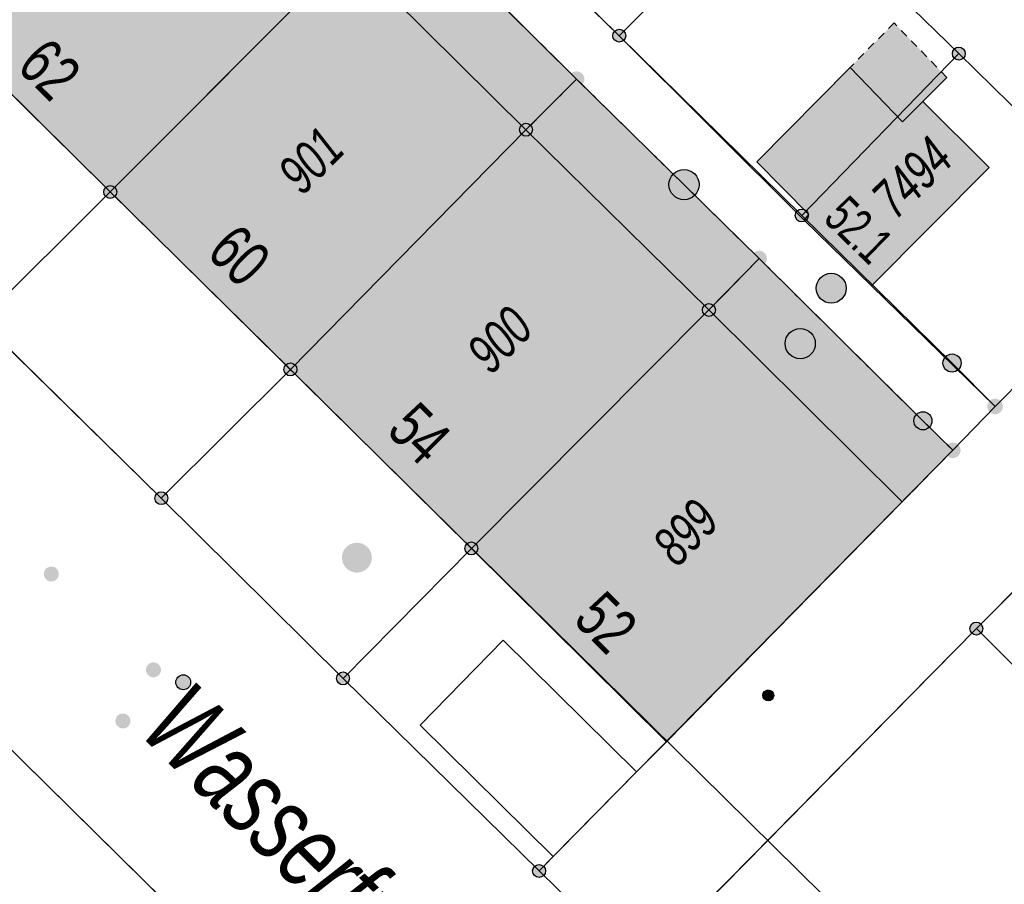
# Model space of a CAD drawing. Header units: metres. Extents: x 2695751 to 2696029, y 1260877 to 1261206.
# Tile 25 of 69: x 2695847 to 2695872, y 1261033 to 1261055. Entities that reach past the tile are written whole.
import ezdxf

# ---------------------------------------------------------------- set-up
doc = ezdxf.new("R2010")
doc.units = ezdxf.units.M
doc.linetypes.add('AUSGEZOGEN', pattern=[0])
doc.linetypes.add('VERDECKT2_S2', pattern=[0.36, 0.2, -0.16])
for name, color, linetype in [('AV_Flächen (EO)', 7, 'AUSGEZOGEN'), ('AV_Gebäudeflächen (BB)', 7, 'AUSGEZOGEN'), ('AV_Gebäudeflächen (EO)', 7, 'AUSGEZOGEN'), ('AV_Haus-Nr.', 7, 'AUSGEZOGEN'), ('AV_Linien (BB)', 7, 'AUSGEZOGEN'), ('AV_Strassennamen', 7, 'AUSGEZOGEN'), ('AV_Versicherung-Nr.', 7, 'AUSGEZOGEN'), ('Liegenschaftsgrenzen', 7, 'AUSGEZOGEN'), ('PFAV', 255, 'AUSGEZOGEN'), ('PFAW', 255, 'AUSGEZOGEN'), ('PFGA', 255, 'AUSGEZOGEN'), ('PFWA', 255, 'AUSGEZOGEN'), ('RAEW', 8, 'AUSGEZOGEN'), ('RP_Abstandslinie', 7, 'AUSGEZOGEN')]:
    doc.layers.add(name, color=color, linetype=linetype)
doc.styles.add('ARIAL', font='arial.ttf')

msp = doc.modelspace()

# ---------------------------------------------------------------- hatches: boundary and pattern name
at = {"layer": 'AV_Gebäudeflächen (BB)', "true_color": 0xd2d2d2, "transparency": 33554687}
for points in [[(2695849.51, 1261050.31), (2695855.47, 1261056.29), (2695850.53, 1261061.137), (2695848.757, 1261059.342), (2695848.294, 1261059.8), (2695847.38, 1261058.902), (2695847.857, 1261058.431), (2695844.621, 1261055.155)], [(2695855.47, 1261056.29), (2695849.51, 1261050.31), (2695854.03, 1261045.86), (2695859.94, 1261051.87)], [(2695866.916, 1261049.605), (2695868.609, 1261047.958), (2695871.563, 1261050.922), (2695869.897, 1261052.582), (2695869.389, 1261052.072), (2695868.073, 1261053.435), (2695865.73, 1261051.068), (2695867.041, 1261049.748)], [(2695858.57, 1261041.37), (2695864.53, 1261047.35), (2695859.94, 1261051.87), (2695854.03, 1261045.86)], [(2695864.53, 1261047.35), (2695858.57, 1261041.37), (2695863.465, 1261036.516), (2695869.377, 1261042.536)]]:
    msp.add_hatch(color=254, dxfattribs=at).paths.add_polyline_path(points)
at = {"layer": 'AV_Gebäudeflächen (EO)', "true_color": 0xebebeb, "transparency": 33554687}
for points in [[(2695855.47, 1261056.29), (2695859.94, 1261051.87), (2695861.21, 1261053.14), (2695856.73, 1261057.58)], [(2695868.073, 1261053.435), (2695869.389, 1261052.072), (2695869.897, 1261052.582), (2695870.497, 1261053.184), (2695869.177, 1261054.55)], [(2695859.94, 1261051.87), (2695864.53, 1261047.35), (2695865.79, 1261048.64), (2695861.21, 1261053.14)], [(2695864.53, 1261047.35), (2695869.377, 1261042.536), (2695870.65, 1261043.83), (2695869.901, 1261044.571), (2695865.79, 1261048.64)]]:
    msp.add_hatch(color=7, dxfattribs=at).paths.add_polyline_path(points)
at = {"layer": 'PFAV', "transparency": 33554687}
for points in [[(2695862.442, 1261054.23), (2695862.439, 1261054.263), (2695862.429, 1261054.294), (2695862.413, 1261054.323), (2695862.392, 1261054.348), (2695862.366, 1261054.368), (2695862.336, 1261054.382), (2695862.305, 1261054.391), (2695862.272, 1261054.392), (2695862.239, 1261054.387), (2695862.208, 1261054.376), (2695862.181, 1261054.359), (2695862.157, 1261054.336), (2695862.138, 1261054.309), (2695862.125, 1261054.279), (2695862.118, 1261054.246), (2695862.118, 1261054.214), (2695862.125, 1261054.181), (2695862.138, 1261054.151), (2695862.157, 1261054.124), (2695862.181, 1261054.101), (2695862.208, 1261054.084), (2695862.239, 1261054.073), (2695862.272, 1261054.068), (2695862.305, 1261054.069), (2695862.336, 1261054.078), (2695862.366, 1261054.092), (2695862.392, 1261054.112), (2695862.413, 1261054.137), (2695862.429, 1261054.166), (2695862.439, 1261054.197)], [(2695870.962, 1261053.78), (2695870.959, 1261053.813), (2695870.949, 1261053.844), (2695870.933, 1261053.873), (2695870.912, 1261053.898), (2695870.886, 1261053.918), (2695870.856, 1261053.932), (2695870.825, 1261053.941), (2695870.792, 1261053.942), (2695870.759, 1261053.937), (2695870.728, 1261053.926), (2695870.701, 1261053.909), (2695870.677, 1261053.886), (2695870.658, 1261053.859), (2695870.645, 1261053.829), (2695870.638, 1261053.796), (2695870.638, 1261053.764), (2695870.645, 1261053.731), (2695870.658, 1261053.701), (2695870.677, 1261053.674), (2695870.701, 1261053.651), (2695870.728, 1261053.634), (2695870.759, 1261053.623), (2695870.792, 1261053.618), (2695870.825, 1261053.619), (2695870.856, 1261053.628), (2695870.886, 1261053.642), (2695870.912, 1261053.662), (2695870.933, 1261053.687), (2695870.949, 1261053.716), (2695870.959, 1261053.747)], [(2695861.405, 1261053.14), (2695861.401, 1261053.179), (2695861.389, 1261053.217), (2695861.37, 1261053.251), (2695861.344, 1261053.281), (2695861.313, 1261053.305), (2695861.278, 1261053.323), (2695861.24, 1261053.333), (2695861.2, 1261053.335), (2695861.161, 1261053.329), (2695861.124, 1261053.315), (2695861.091, 1261053.294), (2695861.062, 1261053.267), (2695861.04, 1261053.235), (2695861.024, 1261053.198), (2695861.016, 1261053.16), (2695861.016, 1261053.12), (2695861.024, 1261053.082), (2695861.04, 1261053.045), (2695861.062, 1261053.013), (2695861.091, 1261052.986), (2695861.124, 1261052.965), (2695861.161, 1261052.951), (2695861.2, 1261052.945), (2695861.24, 1261052.947), (2695861.278, 1261052.957), (2695861.313, 1261052.975), (2695861.344, 1261052.999), (2695861.37, 1261053.029), (2695861.389, 1261053.063), (2695861.401, 1261053.101)], [(2695860.102, 1261051.87), (2695860.099, 1261051.903), (2695860.089, 1261051.934), (2695860.073, 1261051.963), (2695860.052, 1261051.988), (2695860.026, 1261052.008), (2695859.996, 1261052.022), (2695859.965, 1261052.031), (2695859.932, 1261052.032), (2695859.899, 1261052.027), (2695859.868, 1261052.016), (2695859.841, 1261051.999), (2695859.817, 1261051.976), (2695859.798, 1261051.949), (2695859.785, 1261051.919), (2695859.778, 1261051.886), (2695859.778, 1261051.854), (2695859.785, 1261051.821), (2695859.798, 1261051.791), (2695859.817, 1261051.764), (2695859.841, 1261051.741), (2695859.868, 1261051.724), (2695859.899, 1261051.713), (2695859.932, 1261051.708), (2695859.965, 1261051.709), (2695859.996, 1261051.718), (2695860.026, 1261051.732), (2695860.052, 1261051.752), (2695860.073, 1261051.777), (2695860.089, 1261051.806), (2695860.099, 1261051.837)], [(2695849.672, 1261050.31), (2695849.669, 1261050.343), (2695849.659, 1261050.374), (2695849.643, 1261050.403), (2695849.622, 1261050.428), (2695849.596, 1261050.448), (2695849.566, 1261050.462), (2695849.535, 1261050.471), (2695849.502, 1261050.472), (2695849.469, 1261050.467), (2695849.438, 1261050.456), (2695849.411, 1261050.439), (2695849.387, 1261050.416), (2695849.368, 1261050.389), (2695849.355, 1261050.359), (2695849.348, 1261050.326), (2695849.348, 1261050.294), (2695849.355, 1261050.261), (2695849.368, 1261050.231), (2695849.387, 1261050.204), (2695849.411, 1261050.181), (2695849.438, 1261050.164), (2695849.469, 1261050.153), (2695849.502, 1261050.148), (2695849.535, 1261050.149), (2695849.566, 1261050.158), (2695849.596, 1261050.172), (2695849.622, 1261050.192), (2695849.643, 1261050.217), (2695849.659, 1261050.246), (2695849.669, 1261050.277)], [(2695867.022, 1261049.72), (2695867.019, 1261049.753), (2695867.009, 1261049.784), (2695866.993, 1261049.813), (2695866.972, 1261049.838), (2695866.946, 1261049.858), (2695866.916, 1261049.872), (2695866.885, 1261049.881), (2695866.852, 1261049.882), (2695866.819, 1261049.877), (2695866.788, 1261049.866), (2695866.761, 1261049.849), (2695866.737, 1261049.826), (2695866.718, 1261049.799), (2695866.705, 1261049.769), (2695866.698, 1261049.736), (2695866.698, 1261049.704), (2695866.705, 1261049.671), (2695866.718, 1261049.641), (2695866.737, 1261049.614), (2695866.761, 1261049.591), (2695866.788, 1261049.574), (2695866.819, 1261049.563), (2695866.852, 1261049.558), (2695866.885, 1261049.559), (2695866.916, 1261049.568), (2695866.946, 1261049.582), (2695866.972, 1261049.602), (2695866.993, 1261049.627), (2695867.009, 1261049.656), (2695867.019, 1261049.687)], [(2695865.985, 1261048.64), (2695865.981, 1261048.679), (2695865.969, 1261048.717), (2695865.95, 1261048.751), (2695865.924, 1261048.781), (2695865.893, 1261048.805), (2695865.858, 1261048.823), (2695865.82, 1261048.833), (2695865.78, 1261048.835), (2695865.741, 1261048.829), (2695865.704, 1261048.815), (2695865.671, 1261048.794), (2695865.642, 1261048.767), (2695865.62, 1261048.735), (2695865.604, 1261048.698), (2695865.596, 1261048.66), (2695865.596, 1261048.62), (2695865.604, 1261048.582), (2695865.62, 1261048.545), (2695865.642, 1261048.513), (2695865.671, 1261048.486), (2695865.704, 1261048.465), (2695865.741, 1261048.451), (2695865.78, 1261048.445), (2695865.82, 1261048.447), (2695865.858, 1261048.457), (2695865.893, 1261048.475), (2695865.924, 1261048.499), (2695865.95, 1261048.529), (2695865.969, 1261048.563), (2695865.981, 1261048.601)], [(2695864.692, 1261047.35), (2695864.689, 1261047.383), (2695864.679, 1261047.414), (2695864.663, 1261047.443), (2695864.642, 1261047.468), (2695864.616, 1261047.488), (2695864.586, 1261047.502), (2695864.555, 1261047.511), (2695864.522, 1261047.512), (2695864.489, 1261047.507), (2695864.458, 1261047.496), (2695864.431, 1261047.479), (2695864.407, 1261047.456), (2695864.388, 1261047.429), (2695864.375, 1261047.399), (2695864.368, 1261047.366), (2695864.368, 1261047.334), (2695864.375, 1261047.301), (2695864.388, 1261047.271), (2695864.407, 1261047.244), (2695864.431, 1261047.221), (2695864.458, 1261047.204), (2695864.489, 1261047.193), (2695864.522, 1261047.188), (2695864.555, 1261047.189), (2695864.586, 1261047.198), (2695864.616, 1261047.212), (2695864.642, 1261047.232), (2695864.663, 1261047.257), (2695864.679, 1261047.286), (2695864.689, 1261047.317)], [(2695870.857, 1261046.02), (2695870.853, 1261046.066), (2695870.839, 1261046.11), (2695870.817, 1261046.15), (2695870.787, 1261046.185), (2695870.75, 1261046.213), (2695870.709, 1261046.233), (2695870.664, 1261046.245), (2695870.618, 1261046.247), (2695870.573, 1261046.24), (2695870.53, 1261046.224), (2695870.491, 1261046.2), (2695870.457, 1261046.168), (2695870.431, 1261046.13), (2695870.413, 1261046.088), (2695870.404, 1261046.043), (2695870.404, 1261045.997), (2695870.413, 1261045.952), (2695870.431, 1261045.91), (2695870.457, 1261045.872), (2695870.491, 1261045.84), (2695870.53, 1261045.816), (2695870.573, 1261045.8), (2695870.618, 1261045.793), (2695870.664, 1261045.795), (2695870.709, 1261045.807), (2695870.75, 1261045.827), (2695870.787, 1261045.855), (2695870.817, 1261045.89), (2695870.839, 1261045.93), (2695870.853, 1261045.974)], [(2695854.192, 1261045.86), (2695854.189, 1261045.893), (2695854.179, 1261045.924), (2695854.163, 1261045.953), (2695854.142, 1261045.978), (2695854.116, 1261045.998), (2695854.086, 1261046.012), (2695854.055, 1261046.021), (2695854.022, 1261046.022), (2695853.989, 1261046.017), (2695853.958, 1261046.006), (2695853.931, 1261045.989), (2695853.907, 1261045.966), (2695853.888, 1261045.939), (2695853.875, 1261045.909), (2695853.868, 1261045.876), (2695853.868, 1261045.844), (2695853.875, 1261045.811), (2695853.888, 1261045.781), (2695853.907, 1261045.754), (2695853.931, 1261045.731), (2695853.958, 1261045.714), (2695853.989, 1261045.703), (2695854.022, 1261045.698), (2695854.055, 1261045.699), (2695854.086, 1261045.708), (2695854.116, 1261045.722), (2695854.142, 1261045.742), (2695854.163, 1261045.767), (2695854.179, 1261045.796), (2695854.189, 1261045.827)], [(2695871.905, 1261044.93), (2695871.901, 1261044.969), (2695871.889, 1261045.007), (2695871.87, 1261045.041), (2695871.844, 1261045.071), (2695871.813, 1261045.095), (2695871.778, 1261045.113), (2695871.74, 1261045.123), (2695871.7, 1261045.125), (2695871.661, 1261045.119), (2695871.624, 1261045.105), (2695871.591, 1261045.084), (2695871.562, 1261045.057), (2695871.54, 1261045.025), (2695871.524, 1261044.988), (2695871.516, 1261044.95), (2695871.516, 1261044.91), (2695871.524, 1261044.872), (2695871.54, 1261044.835), (2695871.562, 1261044.803), (2695871.591, 1261044.776), (2695871.624, 1261044.755), (2695871.661, 1261044.741), (2695871.7, 1261044.735), (2695871.74, 1261044.737), (2695871.778, 1261044.747), (2695871.813, 1261044.765), (2695871.844, 1261044.789), (2695871.87, 1261044.819), (2695871.889, 1261044.853), (2695871.901, 1261044.891)], [(2695870.127, 1261044.57), (2695870.123, 1261044.616), (2695870.109, 1261044.66), (2695870.087, 1261044.7), (2695870.057, 1261044.735), (2695870.02, 1261044.763), (2695869.979, 1261044.783), (2695869.934, 1261044.795), (2695869.888, 1261044.797), (2695869.843, 1261044.79), (2695869.8, 1261044.774), (2695869.761, 1261044.75), (2695869.727, 1261044.718), (2695869.701, 1261044.68), (2695869.683, 1261044.638), (2695869.674, 1261044.593), (2695869.674, 1261044.547), (2695869.683, 1261044.502), (2695869.701, 1261044.46), (2695869.727, 1261044.422), (2695869.761, 1261044.39), (2695869.8, 1261044.366), (2695869.843, 1261044.35), (2695869.888, 1261044.343), (2695869.934, 1261044.345), (2695869.979, 1261044.357), (2695870.02, 1261044.377), (2695870.057, 1261044.405), (2695870.087, 1261044.44), (2695870.109, 1261044.48), (2695870.123, 1261044.524)], [(2695870.845, 1261043.83), (2695870.841, 1261043.869), (2695870.829, 1261043.907), (2695870.81, 1261043.941), (2695870.784, 1261043.971), (2695870.753, 1261043.995), (2695870.718, 1261044.013), (2695870.68, 1261044.023), (2695870.64, 1261044.025), (2695870.601, 1261044.019), (2695870.564, 1261044.005), (2695870.531, 1261043.984), (2695870.502, 1261043.957), (2695870.48, 1261043.925), (2695870.464, 1261043.888), (2695870.456, 1261043.85), (2695870.456, 1261043.81), (2695870.464, 1261043.772), (2695870.48, 1261043.735), (2695870.502, 1261043.703), (2695870.531, 1261043.676), (2695870.564, 1261043.655), (2695870.601, 1261043.641), (2695870.64, 1261043.635), (2695870.68, 1261043.637), (2695870.718, 1261043.647), (2695870.753, 1261043.665), (2695870.784, 1261043.689), (2695870.81, 1261043.719), (2695870.829, 1261043.753), (2695870.841, 1261043.791)], [(2695850.952, 1261042.63), (2695850.949, 1261042.663), (2695850.939, 1261042.694), (2695850.923, 1261042.723), (2695850.902, 1261042.748), (2695850.876, 1261042.768), (2695850.846, 1261042.782), (2695850.815, 1261042.791), (2695850.782, 1261042.792), (2695850.749, 1261042.787), (2695850.718, 1261042.776), (2695850.691, 1261042.759), (2695850.667, 1261042.736), (2695850.648, 1261042.709), (2695850.635, 1261042.679), (2695850.628, 1261042.646), (2695850.628, 1261042.614), (2695850.635, 1261042.581), (2695850.648, 1261042.551), (2695850.667, 1261042.524), (2695850.691, 1261042.501), (2695850.718, 1261042.484), (2695850.749, 1261042.473), (2695850.782, 1261042.468), (2695850.815, 1261042.469), (2695850.846, 1261042.478), (2695850.876, 1261042.492), (2695850.902, 1261042.512), (2695850.923, 1261042.537), (2695850.939, 1261042.566), (2695850.949, 1261042.597)], [(2695858.732, 1261041.37), (2695858.729, 1261041.403), (2695858.719, 1261041.434), (2695858.703, 1261041.463), (2695858.682, 1261041.488), (2695858.656, 1261041.508), (2695858.626, 1261041.522), (2695858.595, 1261041.531), (2695858.562, 1261041.532), (2695858.529, 1261041.527), (2695858.498, 1261041.516), (2695858.471, 1261041.499), (2695858.447, 1261041.476), (2695858.428, 1261041.449), (2695858.415, 1261041.419), (2695858.408, 1261041.386), (2695858.408, 1261041.354), (2695858.415, 1261041.321), (2695858.428, 1261041.291), (2695858.447, 1261041.264), (2695858.471, 1261041.241), (2695858.498, 1261041.224), (2695858.529, 1261041.213), (2695858.562, 1261041.208), (2695858.595, 1261041.209), (2695858.626, 1261041.218), (2695858.656, 1261041.232), (2695858.682, 1261041.252), (2695858.703, 1261041.277), (2695858.719, 1261041.306), (2695858.729, 1261041.337)], [(2695871.402, 1261039.36), (2695871.399, 1261039.393), (2695871.389, 1261039.424), (2695871.373, 1261039.453), (2695871.352, 1261039.478), (2695871.326, 1261039.498), (2695871.296, 1261039.512), (2695871.265, 1261039.521), (2695871.232, 1261039.522), (2695871.199, 1261039.517), (2695871.168, 1261039.506), (2695871.141, 1261039.489), (2695871.117, 1261039.466), (2695871.098, 1261039.439), (2695871.085, 1261039.409), (2695871.078, 1261039.376), (2695871.078, 1261039.344), (2695871.085, 1261039.311), (2695871.098, 1261039.281), (2695871.117, 1261039.254), (2695871.141, 1261039.231), (2695871.168, 1261039.214), (2695871.199, 1261039.203), (2695871.232, 1261039.198), (2695871.265, 1261039.199), (2695871.296, 1261039.208), (2695871.326, 1261039.222), (2695871.352, 1261039.242), (2695871.373, 1261039.267), (2695871.389, 1261039.296), (2695871.399, 1261039.327)], [(2695855.512, 1261038.11), (2695855.509, 1261038.143), (2695855.499, 1261038.174), (2695855.483, 1261038.203), (2695855.462, 1261038.228), (2695855.436, 1261038.248), (2695855.406, 1261038.262), (2695855.375, 1261038.271), (2695855.342, 1261038.272), (2695855.309, 1261038.267), (2695855.278, 1261038.256), (2695855.251, 1261038.239), (2695855.227, 1261038.216), (2695855.208, 1261038.189), (2695855.195, 1261038.159), (2695855.188, 1261038.126), (2695855.188, 1261038.094), (2695855.195, 1261038.061), (2695855.208, 1261038.031), (2695855.227, 1261038.004), (2695855.251, 1261037.981), (2695855.278, 1261037.964), (2695855.309, 1261037.953), (2695855.342, 1261037.948), (2695855.375, 1261037.949), (2695855.406, 1261037.958), (2695855.436, 1261037.972), (2695855.462, 1261037.992), (2695855.483, 1261038.017), (2695855.499, 1261038.046), (2695855.509, 1261038.077)], [(2695860.432, 1261033.28), (2695860.429, 1261033.313), (2695860.419, 1261033.344), (2695860.403, 1261033.373), (2695860.382, 1261033.398), (2695860.356, 1261033.418), (2695860.326, 1261033.432), (2695860.295, 1261033.441), (2695860.262, 1261033.442), (2695860.229, 1261033.437), (2695860.198, 1261033.426), (2695860.171, 1261033.409), (2695860.147, 1261033.386), (2695860.128, 1261033.359), (2695860.115, 1261033.329), (2695860.108, 1261033.296), (2695860.108, 1261033.264), (2695860.115, 1261033.231), (2695860.128, 1261033.201), (2695860.147, 1261033.174), (2695860.171, 1261033.151), (2695860.198, 1261033.134), (2695860.229, 1261033.123), (2695860.262, 1261033.118), (2695860.295, 1261033.119), (2695860.326, 1261033.128), (2695860.356, 1261033.142), (2695860.382, 1261033.162), (2695860.403, 1261033.187), (2695860.419, 1261033.216), (2695860.429, 1261033.247)]]:
    msp.add_hatch(color=7, dxfattribs=at).paths.add_polyline_path(points)
at = {"layer": 'PFAW', "transparency": 33554687}
for color, points in [(253, [(2695864.286, 1261050.494), (2695864.278, 1261050.57), (2695864.255, 1261050.643), (2695864.218, 1261050.71), (2695864.168, 1261050.769), (2695864.107, 1261050.816), (2695864.038, 1261050.849), (2695863.964, 1261050.869), (2695863.888, 1261050.872), (2695863.812, 1261050.861), (2695863.74, 1261050.834), (2695863.675, 1261050.794), (2695863.619, 1261050.741), (2695863.576, 1261050.678), (2695863.545, 1261050.607), (2695863.53, 1261050.532), (2695863.53, 1261050.456), (2695863.545, 1261050.381), (2695863.576, 1261050.31), (2695863.619, 1261050.247), (2695863.675, 1261050.194), (2695863.74, 1261050.154), (2695863.812, 1261050.127), (2695863.888, 1261050.116), (2695863.964, 1261050.119), (2695864.038, 1261050.139), (2695864.107, 1261050.172), (2695864.168, 1261050.219), (2695864.218, 1261050.278), (2695864.255, 1261050.345), (2695864.278, 1261050.418)]), (7, [(2695867.974, 1261047.895), (2695867.966, 1261047.97), (2695867.944, 1261048.043), (2695867.907, 1261048.109), (2695867.857, 1261048.166), (2695867.797, 1261048.213), (2695867.729, 1261048.246), (2695867.656, 1261048.265), (2695867.58, 1261048.269), (2695867.505, 1261048.258), (2695867.434, 1261048.231), (2695867.369, 1261048.191), (2695867.314, 1261048.139), (2695867.271, 1261048.077), (2695867.241, 1261048.007), (2695867.226, 1261047.933), (2695867.226, 1261047.857), (2695867.241, 1261047.782), (2695867.271, 1261047.713), (2695867.314, 1261047.65), (2695867.369, 1261047.598), (2695867.434, 1261047.558), (2695867.505, 1261047.532), (2695867.58, 1261047.52), (2695867.656, 1261047.524), (2695867.729, 1261047.543), (2695867.797, 1261047.576), (2695867.857, 1261047.623), (2695867.907, 1261047.68), (2695867.944, 1261047.747), (2695867.966, 1261047.819)]), (253, [(2695867.2, 1261046.507), (2695867.192, 1261046.583), (2695867.169, 1261046.656), (2695867.132, 1261046.723), (2695867.082, 1261046.782), (2695867.021, 1261046.829), (2695866.952, 1261046.862), (2695866.878, 1261046.882), (2695866.802, 1261046.885), (2695866.726, 1261046.874), (2695866.654, 1261046.847), (2695866.589, 1261046.807), (2695866.533, 1261046.754), (2695866.49, 1261046.691), (2695866.459, 1261046.62), (2695866.444, 1261046.545), (2695866.444, 1261046.469), (2695866.459, 1261046.394), (2695866.49, 1261046.323), (2695866.533, 1261046.26), (2695866.589, 1261046.207), (2695866.654, 1261046.167), (2695866.726, 1261046.14), (2695866.802, 1261046.129), (2695866.878, 1261046.132), (2695866.952, 1261046.152), (2695867.021, 1261046.185), (2695867.082, 1261046.232), (2695867.132, 1261046.291), (2695867.169, 1261046.358), (2695867.192, 1261046.431)])]:
    msp.add_hatch(color=color, dxfattribs=at).paths.add_polyline_path(points)
at = {"layer": 'PFAW', "lineweight": 25, "transparency": 33554687}
msp.add_hatch(color=7, dxfattribs=at).paths.add_polyline_path([(2695856.073, 1261041.138), (2695856.065, 1261041.213), (2695856.042, 1261041.286), (2695856.006, 1261041.352), (2695855.956, 1261041.41), (2695855.896, 1261041.456), (2695855.828, 1261041.49), (2695855.755, 1261041.509), (2695855.679, 1261041.512), (2695855.604, 1261041.501), (2695855.533, 1261041.475), (2695855.468, 1261041.434), (2695855.413, 1261041.382), (2695855.37, 1261041.32), (2695855.34, 1261041.25), (2695855.325, 1261041.176), (2695855.325, 1261041.1), (2695855.34, 1261041.026), (2695855.37, 1261040.956), (2695855.413, 1261040.894), (2695855.468, 1261040.841), (2695855.533, 1261040.801), (2695855.604, 1261040.775), (2695855.679, 1261040.763), (2695855.755, 1261040.767), (2695855.828, 1261040.786), (2695855.896, 1261040.82), (2695855.956, 1261040.866), (2695856.006, 1261040.924), (2695856.042, 1261040.99), (2695856.065, 1261041.062)])
at = {"layer": 'PFGA', "transparency": 33554687}
msp.add_hatch(color=7, dxfattribs=at).paths.add_polyline_path([(2695851.465, 1261038.152), (2695851.434, 1261038.174), (2695851.4, 1261038.19), (2695851.363, 1261038.198), (2695851.325, 1261038.199), (2695851.287, 1261038.192), (2695851.252, 1261038.178), (2695851.221, 1261038.157), (2695851.194, 1261038.13), (2695851.173, 1261038.098), (2695851.159, 1261038.063), (2695851.153, 1261038.025), (2695851.154, 1261037.987), (2695851.163, 1261037.95), (2695851.179, 1261037.916), (2695851.202, 1261037.886), (2695851.23, 1261037.86), (2695851.263, 1261037.841), (2695851.299, 1261037.829), (2695851.336, 1261037.825), (2695851.374, 1261037.828), (2695851.411, 1261037.838), (2695851.444, 1261037.856), (2695851.473, 1261037.88), (2695851.497, 1261037.91), (2695851.515, 1261037.943), (2695851.525, 1261037.98), (2695851.527, 1261038.018), (2695851.522, 1261038.055), (2695851.51, 1261038.091), (2695851.49, 1261038.124)])
at = {"layer": 'PFWA', "transparency": 33554687}
for points in [[(2695847.895, 1261040.855), (2695847.883, 1261040.841), (2695847.872, 1261040.825), (2695847.863, 1261040.808), (2695847.856, 1261040.791), (2695847.85, 1261040.773), (2695847.846, 1261040.754), (2695847.845, 1261040.735), (2695847.845, 1261040.716), (2695847.847, 1261040.697), (2695847.851, 1261040.679), (2695847.857, 1261040.66), (2695847.864, 1261040.643), (2695847.874, 1261040.627), (2695847.885, 1261040.611), (2695847.897, 1261040.597), (2695847.911, 1261040.584), (2695847.926, 1261040.572), (2695847.942, 1261040.562), (2695847.959, 1261040.554), (2695847.977, 1261040.548), (2695847.996, 1261040.543), (2695848.015, 1261040.54), (2695848.033, 1261040.54), (2695848.052, 1261040.541), (2695848.071, 1261040.544), (2695848.09, 1261040.549), (2695848.107, 1261040.555), (2695848.124, 1261040.564), (2695848.14, 1261040.574), (2695848.155, 1261040.586), (2695848.169, 1261040.599), (2695848.181, 1261040.613), (2695848.192, 1261040.629), (2695848.201, 1261040.646), (2695848.208, 1261040.663), (2695848.214, 1261040.681), (2695848.218, 1261040.7), (2695848.219, 1261040.719), (2695848.219, 1261040.738), (2695848.217, 1261040.757), (2695848.213, 1261040.775), (2695848.207, 1261040.794), (2695848.2, 1261040.811), (2695848.19, 1261040.827), (2695848.179, 1261040.843), (2695848.167, 1261040.857), (2695848.153, 1261040.87), (2695848.138, 1261040.882), (2695848.122, 1261040.892), (2695848.105, 1261040.9), (2695848.087, 1261040.906), (2695848.068, 1261040.911), (2695848.049, 1261040.914), (2695848.031, 1261040.914), (2695848.012, 1261040.913), (2695847.993, 1261040.91), (2695847.974, 1261040.905), (2695847.957, 1261040.899), (2695847.94, 1261040.89), (2695847.924, 1261040.88), (2695847.909, 1261040.868)], [(2695850.461, 1261038.456), (2695850.448, 1261038.442), (2695850.437, 1261038.427), (2695850.428, 1261038.41), (2695850.42, 1261038.393), (2695850.414, 1261038.375), (2695850.409, 1261038.357), (2695850.407, 1261038.338), (2695850.407, 1261038.319), (2695850.408, 1261038.3), (2695850.411, 1261038.281), (2695850.417, 1261038.263), (2695850.424, 1261038.245), (2695850.433, 1261038.228), (2695850.443, 1261038.213), (2695850.455, 1261038.198), (2695850.469, 1261038.185), (2695850.483, 1261038.173), (2695850.499, 1261038.162), (2695850.516, 1261038.153), (2695850.534, 1261038.146), (2695850.552, 1261038.141), (2695850.571, 1261038.138), (2695850.59, 1261038.137), (2695850.609, 1261038.137), (2695850.628, 1261038.14), (2695850.646, 1261038.144), (2695850.664, 1261038.15), (2695850.681, 1261038.158), (2695850.698, 1261038.168), (2695850.713, 1261038.179), (2695850.727, 1261038.192), (2695850.74, 1261038.206), (2695850.751, 1261038.221), (2695850.76, 1261038.238), (2695850.768, 1261038.255), (2695850.774, 1261038.273), (2695850.779, 1261038.291), (2695850.781, 1261038.31), (2695850.781, 1261038.329), (2695850.78, 1261038.348), (2695850.777, 1261038.367), (2695850.771, 1261038.385), (2695850.764, 1261038.403), (2695850.755, 1261038.42), (2695850.745, 1261038.435), (2695850.733, 1261038.45), (2695850.719, 1261038.463), (2695850.705, 1261038.475), (2695850.689, 1261038.486), (2695850.672, 1261038.495), (2695850.654, 1261038.502), (2695850.636, 1261038.507), (2695850.617, 1261038.51), (2695850.598, 1261038.511), (2695850.579, 1261038.511), (2695850.56, 1261038.508), (2695850.542, 1261038.504), (2695850.524, 1261038.498), (2695850.507, 1261038.49), (2695850.49, 1261038.48), (2695850.475, 1261038.469)], [(2695849.957, 1261036.907), (2695849.97, 1261036.92), (2695849.981, 1261036.935), (2695849.991, 1261036.952), (2695850, 1261036.969), (2695850.006, 1261036.986), (2695850.011, 1261037.005), (2695850.014, 1261037.024), (2695850.014, 1261037.043), (2695850.013, 1261037.062), (2695850.011, 1261037.08), (2695850.006, 1261037.099), (2695849.999, 1261037.117), (2695849.991, 1261037.134), (2695849.981, 1261037.15), (2695849.969, 1261037.165), (2695849.956, 1261037.178), (2695849.941, 1261037.191), (2695849.926, 1261037.201), (2695849.909, 1261037.211), (2695849.892, 1261037.218), (2695849.873, 1261037.224), (2695849.855, 1261037.227), (2695849.836, 1261037.229), (2695849.817, 1261037.229), (2695849.798, 1261037.227), (2695849.779, 1261037.223), (2695849.761, 1261037.218), (2695849.744, 1261037.21), (2695849.727, 1261037.201), (2695849.712, 1261037.19), (2695849.697, 1261037.177), (2695849.684, 1261037.164), (2695849.673, 1261037.149), (2695849.663, 1261037.132), (2695849.654, 1261037.115), (2695849.648, 1261037.098), (2695849.643, 1261037.079), (2695849.64, 1261037.06), (2695849.64, 1261037.041), (2695849.641, 1261037.022), (2695849.643, 1261037.004), (2695849.648, 1261036.985), (2695849.655, 1261036.967), (2695849.663, 1261036.95), (2695849.673, 1261036.934), (2695849.685, 1261036.919), (2695849.698, 1261036.906), (2695849.713, 1261036.893), (2695849.728, 1261036.883), (2695849.745, 1261036.873), (2695849.762, 1261036.866), (2695849.781, 1261036.86), (2695849.799, 1261036.857), (2695849.818, 1261036.855), (2695849.837, 1261036.855), (2695849.856, 1261036.857), (2695849.875, 1261036.861), (2695849.893, 1261036.866), (2695849.91, 1261036.874), (2695849.927, 1261036.883), (2695849.942, 1261036.894)]]:
    msp.add_hatch(color=7, dxfattribs=at).paths.add_polyline_path(points)
at = {"layer": 'RAEW', "transparency": 33554687}
msp.add_hatch(color=1, dxfattribs=at).paths.add_polyline_path([(2695865.938, 1261037.795), (2695865.927, 1261037.786), (2695865.917, 1261037.776), (2695865.908, 1261037.765), (2695865.9, 1261037.754), (2695865.894, 1261037.742), (2695865.888, 1261037.729), (2695865.884, 1261037.715), (2695865.882, 1261037.702), (2695865.881, 1261037.688), (2695865.881, 1261037.674), (2695865.882, 1261037.66), (2695865.885, 1261037.646), (2695865.89, 1261037.633), (2695865.896, 1261037.62), (2695865.903, 1261037.608), (2695865.911, 1261037.597), (2695865.92, 1261037.587), (2695865.93, 1261037.577), (2695865.941, 1261037.569), (2695865.953, 1261037.562), (2695865.966, 1261037.556), (2695865.979, 1261037.551), (2695865.993, 1261037.548), (2695866.006, 1261037.546), (2695866.02, 1261037.546), (2695866.034, 1261037.546), (2695866.048, 1261037.549), (2695866.061, 1261037.552), (2695866.074, 1261037.558), (2695866.087, 1261037.564), (2695866.098, 1261037.571), (2695866.109, 1261037.58), (2695866.119, 1261037.59), (2695866.128, 1261037.601), (2695866.136, 1261037.612), (2695866.142, 1261037.624), (2695866.148, 1261037.637), (2695866.152, 1261037.651), (2695866.154, 1261037.664), (2695866.155, 1261037.678), (2695866.155, 1261037.692), (2695866.154, 1261037.706), (2695866.151, 1261037.72), (2695866.146, 1261037.733), (2695866.14, 1261037.746), (2695866.133, 1261037.758), (2695866.125, 1261037.769), (2695866.116, 1261037.779), (2695866.106, 1261037.789), (2695866.095, 1261037.797), (2695866.083, 1261037.804), (2695866.07, 1261037.81), (2695866.057, 1261037.815), (2695866.043, 1261037.818), (2695866.03, 1261037.82), (2695866.016, 1261037.82), (2695866.002, 1261037.82), (2695865.988, 1261037.817), (2695865.975, 1261037.814), (2695865.962, 1261037.808), (2695865.949, 1261037.802)])

# ---------------------------------------------------------------- linework, layer by layer
at = {"layer": 'AV_Flächen (EO)', "color": 7, "linetype": 'AUSGEZOGEN', "transparency": 33554687}
for p, q in [((2695855.47, 1261056.29), (2695859.94, 1261051.87)), ((2695859.94, 1261051.87), (2695864.53, 1261047.35)), ((2695864.53, 1261047.35), (2695869.377, 1261042.536))]:
    msp.add_line(p, q, dxfattribs=at)
at = {"layer": 'AV_Flächen (EO)', "color": 7, "linetype": 'VERDECKT2_S2', "transparency": 33554687}
for points in [[(2695859.94, 1261051.87), (2695861.21, 1261053.14), (2695856.73, 1261057.58), (2695855.47, 1261056.29)], [(2695870.497, 1261053.184), (2695869.177, 1261054.55), (2695868.073, 1261053.435)], [(2695864.53, 1261047.35), (2695865.79, 1261048.64), (2695861.21, 1261053.14), (2695859.94, 1261051.87)], [(2695869.377, 1261042.536), (2695870.65, 1261043.83), (2695869.901, 1261044.571), (2695865.79, 1261048.64), (2695864.53, 1261047.35)]]:
    msp.add_lwpolyline(points, dxfattribs=at)
at = {"layer": 'AV_Flächen (EO)', "color": 7, "linetype": 'AUSGEZOGEN', "transparency": 33554687}
msp.add_lwpolyline([(2695868.073, 1261053.435), (2695869.389, 1261052.072), (2695869.897, 1261052.582), (2695870.497, 1261053.184)], dxfattribs=at)
at = {"layer": 'AV_Linien (BB)', "color": 7, "linetype": 'AUSGEZOGEN', "transparency": 33554687}
for p, q in [((2695849.51, 1261050.31), (2695855.47, 1261056.29)), ((2695855.47, 1261056.29), (2695859.94, 1261051.87)), ((2695849.51, 1261050.31), (2695844.621, 1261055.155)), ((2695859.94, 1261051.87), (2695854.03, 1261045.86)), ((2695859.94, 1261051.87), (2695864.53, 1261047.35)), ((2695854.03, 1261045.86), (2695849.51, 1261050.31)), ((2695868.609, 1261047.958), (2695866.916, 1261049.605)), ((2695871.71, 1261044.93), (2695875.7, 1261048.97)), ((2695868.609, 1261047.958), (2695871.71, 1261044.93)), ((2695858.57, 1261041.37), (2695864.53, 1261047.35)), ((2695864.53, 1261047.35), (2695869.377, 1261042.536)), ((2695858.57, 1261041.37), (2695854.03, 1261045.86)), ((2695869.377, 1261042.536), (2695870.65, 1261043.83)), ((2695869.377, 1261042.536), (2695863.465, 1261036.516)), ((2695863.465, 1261036.516), (2695858.57, 1261041.37)), ((2695862.716, 1261035.766), (2695863.465, 1261036.516)), ((2695860.626, 1261033.642), (2695862.716, 1261035.766)), ((2695860.27, 1261033.28), (2695860.626, 1261033.642))]:
    msp.add_line(p, q, dxfattribs=at)
for points in [[(2695866.916, 1261049.605), (2695862.28, 1261054.23), (2695857.79, 1261058.65), (2695853.92, 1261062.43), (2695852.87, 1261063.46)], [(2695851.83, 1261062.41), (2695852.52, 1261061.72), (2695856.73, 1261057.58), (2695861.21, 1261053.14), (2695865.79, 1261048.64), (2695869.901, 1261044.571), (2695870.65, 1261043.83)], [(2695866.916, 1261049.605), (2695867.041, 1261049.748), (2695865.73, 1261051.068), (2695868.073, 1261053.435), (2695869.389, 1261052.072), (2695869.897, 1261052.582), (2695871.563, 1261050.922), (2695868.609, 1261047.958)], [(2695841.4, 1261051.9), (2695842.83, 1261050.48), (2695846.25, 1261047.08), (2695850.79, 1261042.63), (2695855.35, 1261038.11), (2695860.27, 1261033.28)], [(2695839.57, 1261043.66), (2695854.42, 1261029.04), (2695868.4, 1261015.27), (2695881.49, 1261002.29)], [(2695863.869, 1261031.876), (2695871.24, 1261039.36), (2695875.625, 1261043.758)], [(2695862.716, 1261035.766), (2695859.369, 1261039.071), (2695857.289, 1261036.936), (2695860.626, 1261033.642)]]:
    msp.add_lwpolyline(points, dxfattribs=at)
at = {"layer": 'Liegenschaftsgrenzen', "color": 7, "linetype": 'AUSGEZOGEN', "transparency": 33554687}
for p, q in [((2695857.79, 1261058.65), (2695862.28, 1261054.23)), ((2695862.28, 1261054.23), (2695866.25, 1261058.21)), ((2695866.25, 1261058.21), (2695870.8, 1261053.78)), ((2695861.21, 1261053.14), (2695856.73, 1261057.58)), ((2695862.28, 1261054.23), (2695866.86, 1261049.72)), ((2695870.8, 1261053.78), (2695866.86, 1261049.72)), ((2695875.7, 1261048.97), (2695870.8, 1261053.78)), ((2695861.21, 1261053.14), (2695865.79, 1261048.64)), ((2695881.81, 1261050.01), (2695871.24, 1261039.36)), ((2695871.71, 1261044.93), (2695875.7, 1261048.97)), ((2695846.25, 1261047.08), (2695850.79, 1261042.63)), ((2695871.71, 1261044.93), (2695870.65, 1261043.83)), ((2695860.27, 1261033.28), (2695870.65, 1261043.83)), ((2695854.42, 1261029.04), (2695839.57, 1261043.66)), ((2695850.79, 1261042.63), (2695855.35, 1261038.11)), ((2695871.24, 1261039.36), (2695862.81, 1261030.8)), ((2695855.35, 1261038.11), (2695860.27, 1261033.28)), ((2695860.27, 1261033.28), (2695862.81, 1261030.8))]:
    msp.add_line(p, q, dxfattribs=at)
for points in [[(2695856.73, 1261057.58), (2695855.47, 1261056.29), (2695849.51, 1261050.31), (2695846.25, 1261047.08)], [(2695850.79, 1261042.63), (2695854.03, 1261045.86), (2695859.94, 1261051.87), (2695861.21, 1261053.14)], [(2695866.86, 1261049.72), (2695870.63, 1261046.02), (2695871.71, 1261044.93)], [(2695865.79, 1261048.64), (2695864.53, 1261047.35), (2695858.57, 1261041.37), (2695855.35, 1261038.11)], [(2695870.65, 1261043.83), (2695869.9, 1261044.57), (2695865.79, 1261048.64)], [(2695884.04, 1261026.6), (2695877.99, 1261032.62), (2695871.24, 1261039.36)]]:
    msp.add_lwpolyline(points, dxfattribs=at)
at = {"layer": 'PFAV', "color": 7, "transparency": 33554687}
for centre, radius in [((2695862.28, 1261054.23), 0.162), ((2695870.8, 1261053.78), 0.162), ((2695859.94, 1261051.87), 0.162), ((2695849.51, 1261050.31), 0.162), ((2695866.86, 1261049.72), 0.162), ((2695864.53, 1261047.35), 0.162), ((2695870.63, 1261046.02), 0.227), ((2695854.03, 1261045.86), 0.162), ((2695869.9, 1261044.57), 0.227), ((2695850.79, 1261042.63), 0.162), ((2695858.57, 1261041.37), 0.162), ((2695871.24, 1261039.36), 0.162), ((2695855.35, 1261038.11), 0.162), ((2695860.27, 1261033.28), 0.162)]:
    msp.add_circle(centre, radius, dxfattribs=at)
at = {"layer": 'PFAW', "transparency": 33554687}
for centre, radius in [((2695863.907, 1261050.494), 0.379), ((2695867.599, 1261047.895), 0.375), ((2695866.821, 1261046.507), 0.379)]:
    msp.add_circle(centre, radius, dxfattribs=at)
at = {"layer": 'PFGA', "transparency": 33554687}
msp.add_circle((2695851.34, 1261038.012), 0.187, dxfattribs=at)
at = {"layer": 'RAEW', "color": 1, "transparency": 33554687}
msp.add_circle((2695866.018, 1261037.683), 0.137, dxfattribs=at)
at = {"layer": 'RP_Abstandslinie', "color": 7, "linetype": 'AUSGEZOGEN', "transparency": 33554687}
msp.add_lwpolyline([(2695815.92, 1261083.45), (2695852.53, 1261047.34), (2695889.71, 1261010.67), (2695915.9, 1260984.83), (2695942.7, 1260958.39), (2695972.35, 1260992.97), (2695942.13, 1261023.53), (2695912.25, 1261053.75), (2695881.66, 1261084.69), (2695850.32, 1261116.38)], dxfattribs=at)

# ---------------------------------------------------------------- texts
at = {"layer": 'AV_Haus-Nr.', "color": 7, "transparency": 33554687, "attachment_point": 8, "style": 'ARIAL'}
for s, insert, char_height, width, rotation in [('\\W0.70;62', (2695847.571, 1261052.965), 1.1621, 1.68109, 315.2583), ('\\W0.66;52.1', (2695867.961, 1261049.018), 0.92968, 2.03566, 315.7893), ('\\W0.70;60', (2695852.333, 1261048.295), 1.1621, 1.68109, 315.4455), ('\\W0.70;54', (2695856.852, 1261043.83), 1.1621, 1.68109, 315.3177), ('\\W0.70;52', (2695861.533, 1261039.09), 1.1621, 1.68109, 315.243)]:
    msp.add_mtext(s, dxfattribs=dict(at, insert=insert, char_height=char_height, width=width, rotation=rotation))
at = {"layer": 'AV_Strassennamen', "color": 7, "transparency": 33554687, "insert": (2695856.486, 1261031.888), "char_height": 1.93684, "width": 16.52, "attachment_point": 5, "rotation": 315.4482, "style": 'ARIAL'}
msp.add_mtext('\\A1;{\\fArial|i1|b0;\\H1.936838;\\W0.700000;\\C7;Wasserfurristrasse}\\P', dxfattribs=at)
at = {"layer": 'AV_Versicherung-Nr.', "color": 7, "transparency": 33554687, "char_height": 0.96842, "attachment_point": 5, "style": 'ARIAL'}
for s, insert, width, rotation in [('\\A1;{\\fArial|i1|b0;\\H0.968418;\\W0.700000;\\C7;901}\\P', (2695854.546, 1261051.099), 1.92219, 45.4797), ('\\A1;{\\fArial|i1|b0;\\H0.968418;\\W0.700000;\\C7;7494}\\P', (2695869.631, 1261050.669), 2.46457, 44.7498), ('\\A1;{\\fArial|i1|b0;\\H0.968418;\\W0.700000;\\C7;900}\\P', (2695859.284, 1261046.601), 1.93301, 45.0963), ('\\A1;{\\fArial|i1|b0;\\H0.968418;\\W0.700000;\\C7;899}\\P', (2695863.948, 1261041.769), 1.93301, 45.4995)]:
    msp.add_mtext(s, dxfattribs=dict(at, insert=insert, width=width, rotation=rotation))

doc.saveas('drawing.dxf')
